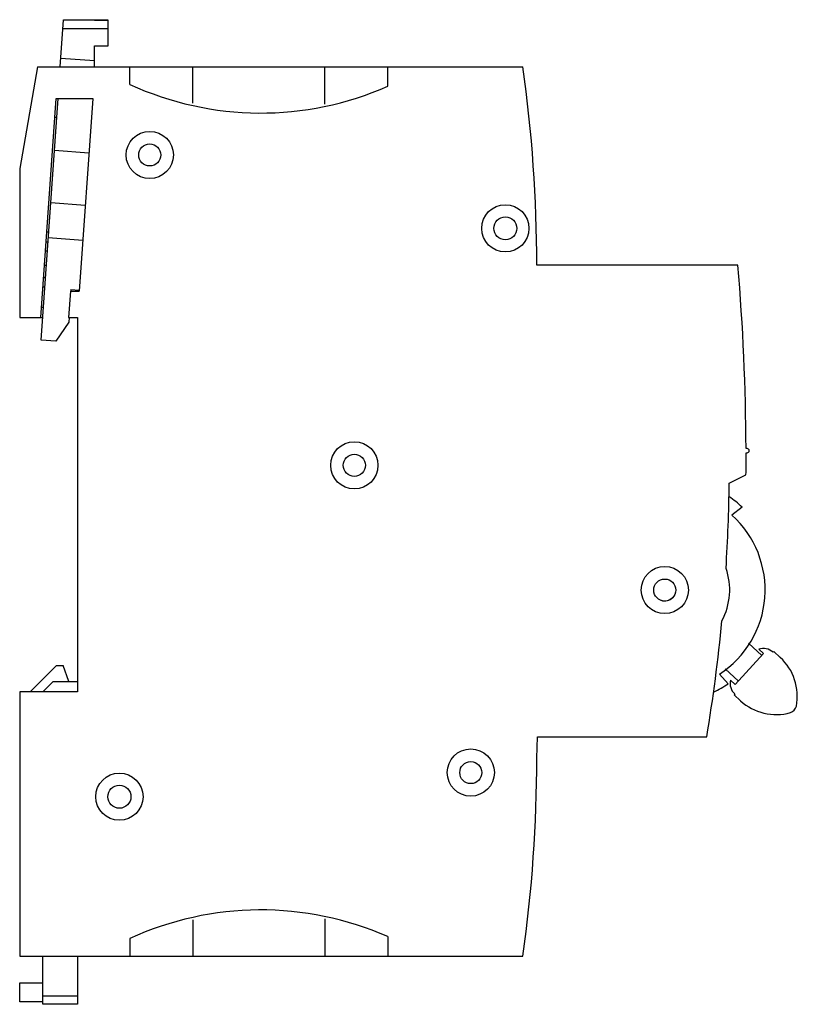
# Model space of a CAD drawing. Header units: millimetres. Extents: x 10.9 to 85, y 19.2 to 113.1.
import ezdxf

# ---------------------------------------------------------------- set-up
doc = ezdxf.new("R2010")
doc.units = ezdxf.units.MM
doc.header["$LTSCALE"] = 8.600951
doc.layers.get('0').update_dxf_attribs({"linetype": 'CONTINUOUS'})

msp = doc.modelspace()

# ---------------------------------------------------------------- linework, layer by layer
at = {"color": 7, "linetype": 'Continuous'}
for p, q in [((14.74, 108.569), (15.054, 113.066)), ((15.054, 113.066), (18.01, 113.069)), ((18.01, 113.069), (18.01, 113.028)), ((19.31, 113.032), (18.01, 113.03)), ((18.01, 113.028), (19.31, 113.029)), ((19.312, 110.571), (19.31, 113.029)), ((19.311, 112.206), (14.993, 112.201)), ((18.012, 110.569), (19.312, 110.571)), ((18.015, 108.569), (18.012, 110.569)), ((18.014, 109.136), (14.795, 109.361)), ((12.586, 108.569), (10.875, 98.869)), ((12.586, 108.569), (58.847, 108.569)), ((21.375, 106.898), (21.375, 108.569)), ((27.375, 105.114), (27.375, 108.569)), ((39.975, 105.029), (39.975, 108.569)), ((45.975, 106.718), (45.975, 108.569)), ((12.879, 84.669), (14.338, 105.569)), ((12.919, 82.505), (14.53, 105.569)), ((14.338, 105.569), (17.838, 105.569)), ((17.838, 105.569), (16.553, 87.17)), ((14.212, 103.769), (14.404, 103.769)), ((17.474, 100.353), (14.182, 100.582)), ((10.875, 98.869), (10.875, 84.669)), ((17.125, 95.365), (13.833, 95.595)), ((13.448, 92.826), (13.64, 92.826)), ((16.892, 92.023), (13.6, 92.253)), ((13.381, 91.869), (13.573, 91.869)), ((13.321, 91.012), (13.513, 91.012)), ((13.227, 89.666), (13.419, 89.666)), ((79.345, 89.67), (60.175, 89.67)), ((13.146, 88.493), (13.338, 88.493)), ((13.082, 87.589), (13.274, 87.589)), ((15.703, 87.17), (15.529, 84.669)), ((15.703, 87.17), (16.553, 87.17)), ((15.762, 87.324), (15.751, 87.167)), ((15.762, 87.324), (16.56, 87.268)), ((12.947, 85.654), (13.139, 85.654)), ((10.875, 84.669), (13.07, 84.669)), ((15.529, 84.669), (16.375, 84.669)), ((15.576, 84.666), (15.545, 84.214)), ((16.375, 84.669), (16.375, 48.969)), ((15.545, 84.214), (14.326, 82.407)), ((14.326, 82.407), (12.919, 82.505)), ((80.228, 72.167), (80.123, 72.167)), ((80.124, 71.767), (80.228, 71.767)), ((78.518, 68.873), (80.118, 69.665)), ((79.753, 66.578), (78.775, 65.81)), ((81.632, 52.429), (80.354, 53.601)), ((81.801, 52.613), (79.097, 49.666)), ((81.337, 53.039), (81.801, 52.613)), ((82.762, 52.817), (82.694, 52.743)), ((83.39, 52.241), (82.762, 52.817)), ((14.375, 51.469), (11.875, 48.969)), ((14.375, 51.469), (15.029, 51.469)), ((15.575, 49.969), (15.029, 51.469)), ((78.132, 51.162), (79.401, 49.997)), ((14.075, 49.969), (13.075, 48.969)), ((14.075, 49.969), (16.375, 49.969)), ((77.582, 50.659), (78.428, 49.747)), ((79.097, 49.666), (78.633, 50.092)), ((10.875, 48.969), (10.875, 23.769)), ((16.375, 48.969), (10.875, 48.969)), ((79.043, 48.765), (78.976, 48.691)), ((78.976, 48.691), (79.604, 48.115)), ((60.175, 42.658), (60.246, 44.671)), ((60.246, 44.671), (76.38, 44.671)), ((39.975, 27.31), (39.975, 23.769)), ((27.375, 27.225), (27.375, 23.769)), ((21.375, 25.441), (21.375, 23.769)), ((45.975, 25.621), (45.975, 23.769)), ((10.875, 23.769), (58.847, 23.769)), ((13.075, 19.169), (13.075, 23.769)), ((16.375, 23.769), (16.375, 19.169)), ((10.875, 21.211), (13.075, 21.211)), ((10.875, 19.419), (10.875, 21.211)), ((16.375, 19.934), (13.075, 19.934)), ((13.075, 19.419), (10.875, 19.419)), ((16.375, 19.169), (13.075, 19.169))]:
    msp.add_line(p, q, dxfattribs=at)
for centre, radius in [((23.276, 100.168), 2.25), ((23.276, 100.168), 1.05), ((57.176, 93.171), 2.25), ((57.176, 93.171), 1.1), ((42.778, 70.57), 2.25), ((42.778, 70.57), 1.05), ((72.376, 58.674), 2.25), ((72.376, 58.674), 1.05), ((53.881, 41.271), 2.25), ((53.881, 41.271), 1.05), ((20.381, 38.968), 2.25), ((20.381, 38.968), 1.1)]:
    msp.add_circle(centre, radius, dxfattribs=at)
for centre, radius, start, end in [((-74.925, 89.67), 135.1, 0.00003, 8.04173), ((33.875, 134.169), 30, 245.37568, 293.78673), ((-135.725, 71.342), 215.85, 0.21894, 4.87073), ((-135.725, 71.342), 215.85, 359.55489, 0.11276), ((80.228, 71.967), 0.2, 270.00502, 90.00502), ((-81.47, 70.813), 160, 356.393, 359.30524), ((72.374, 58.691), 10.8, 46.90835, 55.46068), ((72.374, 58.691), 9.573, 302.95832, 48.04168), ((72.374, 58.691), 6.19, 331.59529, 19.39453), ((72.375, 58.688), 1.05, 248.82243, 317.45894), ((-81.47, 70.813), 160, 350.59637, 354.59682), ((81.762, 51.728), 1.379, 47.45894, 107.97182), ((80.009, 48.557), 5, 349.04708, 47.45894), ((79.975, 49.78), 1.379, 166.94607, 227.45894), ((72.367, 58.704), 10.815, 295.53511, 304.08569), ((82.984, 51.799), 5, 227.45894, 285.87081), ((84.133, 47.759), 0.8, 285.87081, 349.04708), ((-74.925, 42.669), 135.1, 351.95827, 359.99515), ((33.875, -1.831), 30, 66.21327, 114.62432)]:
    msp.add_arc(centre, radius, start, end, dxfattribs=at)

doc.saveas('drawing.dxf')
